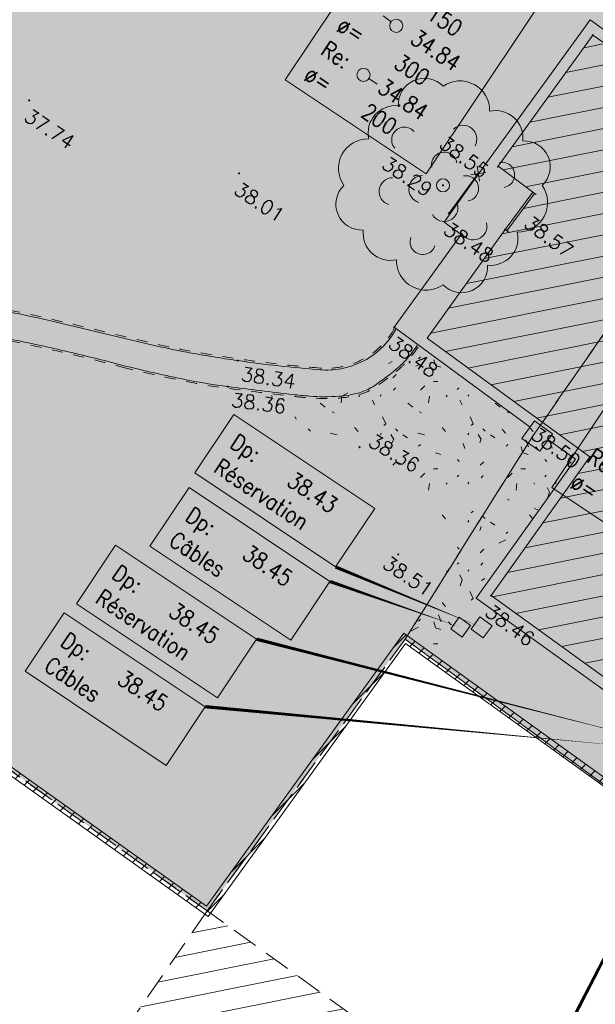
# Model space of a CAD drawing. Header units: metres. Extents: x 1711737 to 1712435, y 9275977 to 9276516.
# Tile 7 of 33: x 1711978 to 1712005, y 9276111 to 9276156. Entities that reach past the tile are written whole.
import ezdxf
from ezdxf.enums import TextEntityAlignment as Align

# ---------------------------------------------------------------- set-up
doc = ezdxf.new("R2010")
doc.units = ezdxf.units.M
doc.header["$LTSCALE"] = 5
doc.header["$PDMODE"] = 32
doc.header["$PDSIZE"] = 0.05
doc.linetypes.add('Cotation', pattern=[0.2, 0.1, -0.1])
doc.linetypes.add('Parcelle', pattern=[1.2000000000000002, 0.8, -0.4])
doc.layers.get('0').update_dxf_attribs({"lineweight": 15})
doc.layers.add('_sh_lot1', color=7, linetype='Continuous', lineweight=15, true_color=0xffffd7)
for name, color, linetype, lineweight in [('BR_bordurette', 7, 'Continuous', 13), ('BR_bordurette.gra', 7, 'Continuous', 5), ('CL_cloture', 7, 'Continuous', 13), ('CL_cloture.gra', 7, 'Continuous', 9), ('FA_facade', 7, 'Continuous', 15), ('FA_facade.hah', 147, 'Continuous', 13), ('L6', 11, 'Parcelle', 13), ('LF_limite-frise', 8, 'Continuous', 13), ('MA_assainissement.txt', 5, 'Continuous', 9), ('MI_non-affecte', 8, 'Continuous', 13), ('MI_non-affecte_Texte', 8, 'Continuous', 13), ('MR_topo', 7, 'Continuous', 5), ('MR_topo.alt', 7, 'Continuous', 9), ('MU_mur', 7, 'Continuous', 13), ('MU_mur.hah', 147, 'Continuous', 13), ('MV_voirie', 7, 'Continuous', 13), ('VE_Vegetation', 96, 'Continuous', 9)]:
    doc.layers.add(name, color=color, linetype=linetype, lineweight=lineweight)
doc.styles.add('Ass-Style', font='simplex.shx')
doc.styles.add('Simplex 1.0', font='Simplex.shx', dxfattribs={"height": 0.2})
pattern_1 = [(11.29989936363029, (1711881.223961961, 9276159.802325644), (-0.1866370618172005, 0.9340357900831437), [])]

# ---------------------------------------------------------------- blocks, each defined once
blk = doc.blocks.new('PointTopo')
at = {"color": 0}
blk.add_point((0, 0), dxfattribs=at)
at = {"layer": 'MR_topo.alt', "style": 'Simplex 1.0'}
blk.add_attdef('ALT', text='', height=0.65, dxfattribs=at).set_placement((0.25, -0.25), align=Align.TOP_LEFT)
blk = doc.blocks.new('Ha5')
at = {"color": 0}
blk.add_lwpolyline([(-0.5, -0.5), (0.5, -0.5), (0.5, 0.5), (-0.5, 0.5)], close=True, dxfattribs=at)
blk = doc.blocks.new('Hv1')
at = {"color": 0}
blk.add_lwpolyline([(-0.5, -0.5), (0.5, -0.5), (0.5, 0.5), (-0.5, 0.5)], close=True, dxfattribs=at)
blk = doc.blocks.new('Gv1')
at = {"color": 0}
blk.add_circle((0, 0), 0.5, dxfattribs=at)
blk = doc.blocks.new('Gv2')
at = {"color": 0}
for centre, radius, start, end in [((-0.08554614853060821, 0.3713072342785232), 0.1183281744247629, 43.692549, 183.596905), ((0.07798446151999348, 0.3424847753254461), 0.1352913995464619, 358.458346, 125.192841), ((-0.2179126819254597, 0.2398723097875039), 0.1248299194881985, 83.435259, 192.726737), ((0.2407268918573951, 0.21708181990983), 0.1248299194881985, 353.435259, 102.726737), ((0.091714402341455, 0.2118627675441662), 0.06275707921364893, 330.5895439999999, 133.712742), ((-0.1768363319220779, 0.2081308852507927), 0.05821250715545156, 40.549389, 221.517771), ((-0.3433156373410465, 0.0771298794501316), 0.1352913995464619, 88.45834599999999, 215.192841), ((0.3721618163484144, 0.08471528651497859), 0.1183281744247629, 313.692549, 93.59690499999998), ((0.005634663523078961, 0.09345703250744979), 0.05821250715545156, 9.146701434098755, 190.1150834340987), ((0.2694125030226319, 0.04782561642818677), 0.05821250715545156, 280.549389, 101.517771), ((-0.2300476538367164, -0.027778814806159), 0.06275707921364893, 90.58954399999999, 253.712742), ((-0.09344058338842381, -0.01774262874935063), 0.06275707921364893, 90.58954399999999, 253.712742), ((0.1046804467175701, -0.01439872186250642), 0.05821250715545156, 280.549389, 101.517771), ((-0.3721380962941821, -0.0864007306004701), 0.1183281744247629, 133.692549, 273.596905), ((0.3433393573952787, -0.07881532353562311), 0.1352913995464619, 268.458346, 35.192841), ((0.00577961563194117, -0.102308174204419), 0.06275707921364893, 210.589544, 13.712742), ((0.1383688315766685, -0.1866121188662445), 0.06275707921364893, 210.589544, 13.712742), ((-0.2407031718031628, -0.2187672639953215), 0.1248299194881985, 173.435259, 282.726737), ((0.2179364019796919, -0.2415577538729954), 0.1248299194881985, 263.435259, 12.726737), ((-0.09254036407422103, -0.2584846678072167), 0.05821250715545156, 160.549389, 341.517771), ((-0.07796074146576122, -0.3441702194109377), 0.1352913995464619, 178.458346, 305.192841), ((0.08556986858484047, -0.3729926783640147), 0.1183281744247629, 223.692549, 3.596905)]:
    blk.add_arc(centre, radius, start, end, dxfattribs=at)
blk = doc.blocks.new('Gsd')
at = {"color": 0, "flags": 128}
for points in [[(-4.898425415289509e-17, -0.2), (0, 0)], [(-2.449212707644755e-17, -0.1), (1, -0.1000000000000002)], [(1, -0.2000000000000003), (1, -2.392021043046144e-16)]]:
    blk.add_lwpolyline(points, dxfattribs=at)
blk = doc.blocks.new('_GeoCroix')
at = {"color": 0, "linetype": 'ByBlock', "lineweight": -2}
for p, q in [((-0.5000000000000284, 0.5), (0.4999999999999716, -0.5)), ((-0.5000000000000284, -0.5), (0.4999999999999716, 0.5))]:
    blk.add_line(p, q, dxfattribs=at)
blk = doc.blocks.new('dir_tron')
at = {"color": 0, "flags": 128}
blk.add_lwpolyline([(0.1999999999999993, 0), (0.5, 0)], dxfattribs=at)
at = {"color": 0}
blk.add_circle((0, 0), 0.2, dxfattribs=at)

msp = doc.modelspace()

# ---------------------------------------------------------------- hatches: boundary and pattern name
at = {"layer": '_sh_lot1'}
h = msp.add_hatch(color=256, dxfattribs=at)
h.dxf.hatch_style = 1
h.paths.add_polyline_path([(1712001.971316, 9276136.535439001), (1712011.331316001, 9276149.995439), (1712014.079913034, 9276153.956048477), (1711985.838104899, 9276173.941010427), (1711968.511738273, 9276186.103861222), (1711952.301316, 9276172.605439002), (1711946.038302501, 9276167.369048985), (1711923.87015639, 9276148.802646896), (1711929.254577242, 9276142.337411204), (1711950.125109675, 9276124.46918132), (1711956.999442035, 9276136.257166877), (1711987.055572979, 9276114.796027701), (1711996.11558345, 9276127.229060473)], flags=17)
h = msp.add_hatch(color=256, dxfattribs=at)
h.dxf.hatch_style = 1
h.paths.add_polyline_path([(1712060.209996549, 9276112.494448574), (1712063.878881, 9276117.611367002), (1712050.655460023, 9276127.449402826), (1712042.64494, 9276133.409115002), (1712029.932604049, 9276142.586118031), (1712016.252931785, 9276152.3975223), (1712014.079913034, 9276153.956048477), (1712011.331316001, 9276149.995439), (1712001.971316, 9276136.535439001), (1711996.11558345, 9276127.229060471), (1712021.306415, 9276108.796708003), (1712024.97194937, 9276106.20968798), (1712045.241034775, 9276091.727329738), (1712048.931316, 9276097.155439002)], flags=17)
at = {"layer": 'FA_facade.hah'}
h = msp.add_hatch(dxfattribs=at)
h.set_pattern_fill('ANSI31', color=256, scale=0.3, angle=1.90833280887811e-13)
h.set_pattern_definition(pattern_1)
h.paths.add_polyline_path([(1712021.939271, 9276143.398582), (1712008.400114, 9276153.196339), (1712007.988095, 9276152.601385), (1712004.700246, 9276154.857468), (1712000.372865, 9276148.857406), (1712001.952293, 9276147.676636), (1712002.032988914, 9276147.617575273), (1712000.773994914, 9276145.897385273), (1712000.693299, 9276145.956446), (1711997.116665, 9276140.98756), (1712004.572373, 9276135.560192), (1712000.048853, 9276129.216346), (1712007.713602, 9276123.678772), (1712012.631673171, 9276130.45422848), (1712012.550483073, 9276130.512607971), (1712016.650340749, 9276136.214402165)])
h = msp.add_hatch(dxfattribs=at)
h.set_pattern_fill('ANSI31', color=256, scale=0.3, angle=1.90833280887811e-13)
h.set_pattern_definition(pattern_1)
h.paths.add_polyline_path([(1712021.431316, 9276090.115439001), (1711987.055572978, 9276114.7960277), (1711982.321316, 9276107.945439), (1712008.541316, 9276089.055439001), (1712016.531316, 9276083.265439), (1712031.241316, 9276072.595439), (1712036.061316, 9276079.305439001)])
at = {"layer": 'MU_mur.hah'}
h = msp.add_hatch(dxfattribs=at)
h.set_pattern_fill('_U', color=256, scale=0.5, angle=44.99999999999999, style=0, pattern_type=0)
h.set_pattern_definition([(44.99999999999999, (0, 0), (-0.3535533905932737, 0.3535533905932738), [])])
h.paths.add_polyline_path([(1712021.364208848, 9276108.87284623), (1712013.833137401, 9276114.274146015), (1711996.136461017, 9276127.025782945), (1711987.109679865, 9276114.542899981), (1711956.956492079, 9276136.01842754), (1711957.153733, 9276136.295368), (1711987.031969, 9276115.015665), (1711996.059845, 9276127.500062), (1712014.031598, 9276114.550214), (1712021.562363, 9276109.149134)])
at = {"layer": 'VE_Vegetation'}
h = msp.add_hatch(dxfattribs=at)
h.set_pattern_fill('HAIE', color=256, scale=4, angle=1.90833280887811e-13)
h.set_pattern_definition([(109.2900462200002, (2.80424, 0.01486360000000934), (-24.00000000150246, 68.0000000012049), [0.241356, -84.51712439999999]), (161.5650511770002, (1.732799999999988, 3.650000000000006), (-4.000000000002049, 5.429656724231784e-12), [0.25252, -12.39659064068]), (106.9275130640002, (1.493199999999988, 3.730000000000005), (-15.99999999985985, 52.00000000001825), [0.27384, -95.8926822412]), (111.2505055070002, (1.74408, 5.808953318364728e-15), (-7.99999999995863, 20.00000000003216), [0.34598, -76.90685166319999]), (28.44292862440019, (1.208399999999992, 2.328400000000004), (43.99999999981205, 23.999999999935), [0.31104, -108.8677125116]), (83.65980825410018, (1.173999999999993, 2.020800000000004), (-1.146693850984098e-12, 4.000000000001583), [0.3095199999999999, -35.91202055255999]), (28.07248693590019, (3.340199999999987, 3.821000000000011), (52.00000000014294, 28.00000000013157), [0.193668, -67.806332]), (69.4439547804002, (3.5112, 0.1857600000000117), (4.000000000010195, 12.00000000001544), [0.1948, -33.98121498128]), (122.9052429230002, (3.567999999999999, 0.3681600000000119), (-8.000000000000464, 11.99999999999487), [0.2306, -80.7632269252]), (135.0000000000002, (3.761799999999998, 0.7214000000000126), (-4.00000000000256, -1.287858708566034e-14), [0.145108, -5.511746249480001]), (156.2505055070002, (3.97839999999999, 3.194400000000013), (-63.99999999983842, 28.00000000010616), [0.31148, -108.94052227]), (45.00000000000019, (3.533919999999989, 3.160080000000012), (-1.33226762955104e-14, 4.00000000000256), [0.225688, -5.43116624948]), (48.36646066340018, (3.567999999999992, 2.590400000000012), (28.00000000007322, 32.00000000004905), [0.13712, -48.0292583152]), (34.69515353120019, (3.590799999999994, 1.884000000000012), (39.99999999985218, 27.9999999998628), [0.1802, -63.0653532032]), (128.2901631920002, (2.199999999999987, 3.855200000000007), (-15.99999999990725, 20.00000000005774), [0.18448, -96.6452674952]), (72.25532837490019, (2.610399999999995, 1.644400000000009), (28.00000000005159, 87.99999999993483), [0.2991199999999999, -104.6961179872]), (115.3461759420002, (2.701599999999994, 1.929200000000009), (-4.000000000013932, 8.000000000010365), [0.23968, -83.85550416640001]), (115.0168934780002, (3.215199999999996, 1.063600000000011), (-3.999999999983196, 8.000000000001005), [0.35184, -65.8599414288]), (41.18592516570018, (3.123599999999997, 0.9836000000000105), (4.000000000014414, 4.000000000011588), [0.12108, -42.3995032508]), (63.43494882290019, (2.975359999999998, 0.5617600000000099), (1.523448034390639e-12, 4.000000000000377), [0.07645199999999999, -8.86781991]), (131.1859251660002, (1.949199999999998, 0.7100000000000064), (-4.000000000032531, 3.999999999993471), [0.24228, -42.2783032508]), (159.4439547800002, (2.177239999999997, 1.120120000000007), (-11.99999999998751, 4.000000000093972), [0.194808, -33.98120698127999]), (19.79887635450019, (1.493199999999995, 1.530400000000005), (43.99999999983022, 15.99999999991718), [0.13356, -106.1490820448]), (116.5650511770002, (2.017719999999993, 2.294040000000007), (-3.999999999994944, 4.000000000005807), [0.07645199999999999, -8.86781991]), (45.00000000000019, (2.484919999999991, 2.635880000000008), (-1.33226762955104e-14, 4.00000000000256), [0.09673999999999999, -5.560114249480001]), (56.30993247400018, (2.963759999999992, 2.31676000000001), (3.999999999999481, 7.999999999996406), [0.082316, -14.33988910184]), (131.1859251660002, (2.576399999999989, 3.331200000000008), (-4.000000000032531, 3.999999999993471), [0.12124, -42.3993432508]), (1.90833280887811e-13, (1.39999999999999, 3.000000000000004), (-1.332267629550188e-14, 4), [0.2, -3.8]), (146.3099324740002, (0.2049199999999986, 0.4252000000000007), (-7.999999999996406, 3.999999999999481), [0.24628, -14.17592510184]), (143.1301023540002, (0.4443999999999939, 1.826720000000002), (-11.99999999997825, 8.000000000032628), [0.284896, -19.715104]), (36.38435181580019, (-6.122569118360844e-15, 1.83824), (15.99999999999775, 11.99999999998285), [0.268868, -94.13452176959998]), (136.7357045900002, (0.2163719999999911, 2.669920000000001), (-64.00000000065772, 59.99999999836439), [0.266304, -93.11463624]), (25.70995378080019, (0.375999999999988, 3.593200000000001), (7.999999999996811, 3.999999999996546), [0.36704, -119.49955251]), (127.4053566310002, (0.6835999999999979, 0.6300000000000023), (-39.99999999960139, 52.00000000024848), [0.244, -85.359738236]), (45.00000000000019, (0.71788, 0.03757600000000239), (-1.33226762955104e-14, 4.00000000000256), [0.112844, -5.54401024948]), (153.4349488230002, (0.8547599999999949, 1.564680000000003), (-4.000000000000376, -5.457412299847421e-12), [0.10174, -8.84253191]), (167.4711922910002, (0.9915999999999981, 0.5616000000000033), (-20.00000000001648, 3.999999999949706), [0.31552, -36.56265782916]), (45.00000000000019, (0.7999999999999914, 2.600000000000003), (-1.33226762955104e-14, 4.00000000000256), [0.282844, -5.37401024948])])
edge = h.paths.add_edge_path()
edge.add_arc((1711991.991478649, 9276150.397883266), 12.15260842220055, 260.2225713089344, 279.7424739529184)
edge.add_arc((1711991.438832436, 9276144.349627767), 6.477776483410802, 293.7520111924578, 324.8030984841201)
edge.add_line((1711996.732316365, 9276140.615914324), (1712003.916565, 9276135.450411))
edge.add_line((1712003.916565, 9276135.450411), (1711999.363409, 9276129.098474))
edge.add_line((1711999.363409, 9276129.098474), (1711997.428714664, 9276126.629071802))
edge.add_line((1711997.428714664, 9276126.629071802), (1711996.059845, 9276127.500062))
edge.add_line((1711996.059845, 9276127.500062), (1711997.512651, 9276129.253615))
edge.add_arc((1711995.734254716, 9276130.727003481), 2.309451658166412, 320.3584970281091, 371.502056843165)
edge.add_arc((1711992.517989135, 9276130.072526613), 5.591631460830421, 11.50205684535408, 43.7123823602)
edge.add_arc((1711985.893301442, 9276123.739097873), 14.75671774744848, 43.71238236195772, 50.71515202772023)
edge.add_arc((1711988.992944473, 9276127.528165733), 9.861329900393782, 50.71515147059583, 59.28417762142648)
edge.add_arc((1711992.323801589, 9276133.134441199), 3.340215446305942, 59.28417762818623, 86.35104127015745)
edge.add_arc((1711992.637697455, 9276138.056553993), 1.59189616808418, 226.7220111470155, 266.3510412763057, ccw=False)
edge.add_line((1711991.546391, 9276136.897596), (1711989.927707, 9276138.421793))

# ---------------------------------------------------------------- linework, layer by layer
at = {"layer": 'BR_bordurette', "flags": 128}
for points in [[(1711992.218835, 9276139.548244, -0.008538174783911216), (1711990.333711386, 9276139.725570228, -0.00853817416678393), (1711988.455742, 9276139.967161, -0.008893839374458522), (1711986.125202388, 9276140.349972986, -0.013269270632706), (1711984.575892, 9276140.67555), (1711980.081791, 9276141.745209, 0.01713888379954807), (1711975.919047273, 9276142.5621333, 0.001859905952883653), (1711973.053961, 9276143.02137, 0.02484419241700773), (1711969.656593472, 9276143.453078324, 0.04294214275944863), (1711966.13923, 9276143.331465, 0.01147679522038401), (1711964.765390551, 9276143.141676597, 0.01522862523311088), (1711961.768847, 9276142.551704)], [(1711963.120081, 9276141.560322, -0.02438241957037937), (1711965.635107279, 9276141.984382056, -0.02438241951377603), (1711968.179471, 9276142.161575, -0.009632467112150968), (1711969.647013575, 9276142.163790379, -0.02574920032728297), (1711970.195001, 9276142.125786), (1711973.7089, 9276141.699484, -0.01253608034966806), (1711975.077781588, 9276141.498475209, -0.006138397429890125), (1711977.855757, 9276140.983931, -0.00799273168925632), (1711980.534576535, 9276140.409014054, -0.007992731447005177), (1711983.19365, 9276139.748763)], [(1711995.689396, 9276141.386719, -0.07632202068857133), (1711995.006993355, 9276140.51824311, -0.0763220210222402), (1711994.095477, 9276139.894495, -0.06642415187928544), (1711993.18025735, 9276139.596162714, -0.06642415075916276), (1711992.218835, 9276139.548244)], [(1711983.19365, 9276139.748763, 0.01170175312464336), (1711986.100301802, 9276139.090633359, 0.01813333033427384), (1711987.998366, 9276138.778475, 0.002561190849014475), (1711990.975196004, 9276138.414645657, 0.009998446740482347), (1711991.739909, 9276138.340622, 0.03627164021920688), (1711993.091148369, 9276138.335229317, 0.05171407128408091), (1711994.026205, 9276138.497526, 0.07685656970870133), (1711994.631162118, 9276138.773950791, 0.0331249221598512), (1711995.855447, 9276139.701265, 0.03873200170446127), (1711996.211839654, 9276140.062317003, 0.026127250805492), (1711996.666154, 9276140.660887)]]:
    msp.add_lwpolyline(points, format="xyb", dxfattribs=at)
at = {"layer": 'BR_bordurette.gra', "linetype": 'Cotation', "flags": 128}
for points in [[(1711992.224966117, 9276139.628008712, -0.008538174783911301), (1711990.342562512, 9276139.80507908, -0.00853817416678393), (1711988.467302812, 9276140.046321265, -0.008893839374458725), (1711986.139571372, 9276140.428671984, -0.01326927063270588), (1711984.59441566, 9276140.753375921), (1711980.100096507, 9276141.823086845, 0.01713928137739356), (1711975.93187825, 9276142.641097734, 0.001859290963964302), (1711973.067152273, 9276143.10027935, 0.02484551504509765), (1711969.661710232, 9276143.532920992, 0.0429515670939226), (1711966.129862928, 9276143.41091509, 0.01147601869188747), (1711964.752480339, 9276143.220628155, 0.01522936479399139), (1711961.751009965, 9276142.629690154, 0.01522936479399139)], [(1711963.137210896, 9276141.482177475, -0.02438241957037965), (1711965.644547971, 9276141.90494105, -0.02438241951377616), (1711968.181132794, 9276142.081592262, -0.009632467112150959), (1711969.645593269, 9276142.083802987, -0.02574920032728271), (1711970.185366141, 9276142.04636831), (1711973.699265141, 9276141.62006631, -0.01253608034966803), (1711975.064178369, 9276141.41964024, -0.006138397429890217), (1711977.84022242, 9276140.905453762, -0.007992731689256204), (1711980.516541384, 9276140.331073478, -0.007992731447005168), (1711983.173132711, 9276139.671438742, -0.007992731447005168)], [(1711995.619719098, 9276141.426027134, -0.07632202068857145), (1711994.952318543, 9276140.576644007, -0.07632202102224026), (1711994.060841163, 9276139.966608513, -0.06642415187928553), (1711993.165741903, 9276139.674834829, -0.0664241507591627), (1711992.225455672, 9276139.62796957, -0.0664241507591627)], [(1711983.174162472, 9276139.671172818, 0.01170175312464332), (1711986.084465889, 9276139.012216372, 0.01813333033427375), (1711987.988253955, 9276138.699116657, 0.002561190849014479), (1711990.965897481, 9276138.335187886, 0.009998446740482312), (1711991.733794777, 9276138.260855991, 0.03627164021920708), (1711993.096625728, 9276138.255417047, 0.05171407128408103), (1711994.047943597, 9276138.420536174, 0.07685656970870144), (1711994.67513884, 9276138.707122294, 0.03312492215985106), (1711995.907864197, 9276139.6408296, 0.03873200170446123), (1711996.272950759, 9276140.010689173, 0.02612725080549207), (1711996.732316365, 9276140.615914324, 0.02612725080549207)]]:
    msp.add_lwpolyline(points, format="xyb", dxfattribs=at)
at = {"layer": 'CL_cloture', "flags": 128}
msp.add_lwpolyline([(1711999.461168, 9276148.520974), (1711998.116304, 9276146.696015)], dxfattribs=at)
at = {"layer": 'FA_facade', "flags": 128}
msp.add_lwpolyline([(1712000.372865, 9276148.857406), (1712004.700246, 9276154.857468), (1712007.988095, 9276152.601385), (1712008.400114, 9276153.196339), (1712021.939271, 9276143.398582), (1712012.631675, 9276130.454231), (1712007.713602, 9276123.678772), (1712000.048853, 9276129.216346), (1712004.572373, 9276135.560192), (1711997.116665, 9276140.98756), (1712000.693299, 9276145.956446), (1712001.952293, 9276147.676636)], close=True, dxfattribs=at)
at = {"layer": 'L6', "ltscale": 0.3, "elevation": 34.565357}
for points in [[(1711987.055572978, 9276114.7960277), (1711956.999442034, 9276136.257166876), (1711950.125109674, 9276124.469181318), (1711929.13733, 9276142.437792), (1711929.141009, 9276142.473775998), (1711923.87015639, 9276148.802646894), (1711946.038302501, 9276167.369048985), (1711952.301316, 9276172.605439), (1711968.516203, 9276186.107579), (1711968.307975, 9276186.2469), (1711985.838104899, 9276173.941010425), (1712014.079913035, 9276153.956048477), (1712011.331316, 9276149.995439), (1712001.971316, 9276136.535439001), (1711996.115583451, 9276127.22906047), (1711987.055572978, 9276114.7960277)], [(1712063.878881, 9276117.611367), (1712060.209996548, 9276112.494448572), (1712048.931316, 9276097.155439), (1712045.241034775, 9276091.727329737), (1712024.971949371, 9276106.209687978), (1712021.306415, 9276108.796708), (1711996.115583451, 9276127.22906047), (1712001.971316, 9276136.535439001), (1712011.331316, 9276149.995439), (1712014.079913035, 9276153.956048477), (1712016.252931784, 9276152.397522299), (1712029.932604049, 9276142.586118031), (1712042.64494, 9276133.409115), (1712050.655460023, 9276127.449402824), (1712063.878881, 9276117.611367)], [(1711948.151316, 9276121.475439), (1711950.125109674, 9276124.469181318), (1711956.999442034, 9276136.257166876), (1711987.055572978, 9276114.7960277), (1711982.321316, 9276107.945439), (1712008.541316, 9276089.055439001), (1712016.531316, 9276083.265439), (1712031.241316, 9276072.595439), (1712026.211316, 9276065.595439), (1712007.971316, 9276078.585439), (1712005.601316, 9276080.275439), (1712002.441316, 9276082.505439), (1711985.221316, 9276094.915439), (1711948.151316, 9276121.475439)], [(1712036.061316, 9276079.305439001), (1712021.431316, 9276090.115439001), (1711987.055572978, 9276114.7960277), (1711996.115583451, 9276127.22906047), (1712021.306415, 9276108.796708), (1712024.971949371, 9276106.209687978), (1712045.241034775, 9276091.727329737), (1712036.061316, 9276079.305439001)], [(1712036.061316, 9276079.305439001), (1712021.431316, 9276090.115439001), (1711987.055572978, 9276114.7960277), (1711982.321316, 9276107.945439), (1712008.541316, 9276089.055439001), (1712016.531316, 9276083.265439), (1712031.241316, 9276072.595439), (1712036.061316, 9276079.305439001)]]:
    msp.add_lwpolyline(points, close=True, dxfattribs=at)
at = {"layer": 'LF_limite-frise', "flags": 128}
for points in [[(1712001.843257, 9276136.927254), (1711995.620404, 9276141.489292), (1711998.684440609, 9276145.73585625), (1711997.894771, 9276146.305629), (1711999.511264, 9276148.568997), (1712004.580846, 9276155.554245), (1712007.837688, 9276153.212103), (1712008.321955, 9276153.867314), (1712022.631933, 9276143.503168), (1712017.127246, 9276135.858786), (1712017.894688, 9276135.276453), (1712023.852875, 9276143.455879), (1712013.43838, 9276150.908686), (1712014.064787, 9276151.789842), (1712014.829602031, 9276152.865694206)], [(1712019.885118, 9276112.035823), (1712017.102508, 9276114.82728), (1712011.809756, 9276126.68467), (1712013.850342, 9276129.598131), (1712013.041854, 9276130.187605), (1712007.851136, 9276123.005475), (1711999.363409, 9276129.098474), (1712003.916565, 9276135.450411), (1712002.648929, 9276136.35401)]]:
    msp.add_lwpolyline(points, dxfattribs=at)
at = {"layer": 'MA_assainissement.txt'}
for points in [[(1711997.665047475, 9276163.351210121), (1712004.112684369, 9276159.051154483), (1711997.08001273, 9276148.506148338), (1711990.632375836, 9276152.806203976)], [(1712011.354567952, 9276146.950964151), (1712017.802204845, 9276142.650908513), (1712009.271449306, 9276129.85962887), (1712002.823812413, 9276134.159684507)]]:
    msp.add_lwpolyline(points, close=True, dxfattribs=at)
msp.add_lwpolyline([(1712015.3189465, 9276132.2188015, 0, 0.15, 0), (1712003.698216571, 9276109.67728396, 0, 0, 0)], format="xyseb", dxfattribs=at)
at = {"layer": 'MI_non-affecte_Texte'}
for points in [[(1711988.275726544, 9276137.508183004), (1711994.723363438, 9276133.208127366), (1711992.933985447, 9276130.525078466), (1711986.486348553, 9276134.825134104)], [(1711986.22655984, 9276134.162196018), (1711992.674196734, 9276129.86214038), (1711990.884818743, 9276127.17909148), (1711984.437181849, 9276131.479147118)], [(1711982.866426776, 9276131.522762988), (1711989.314063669, 9276127.22270735), (1711987.524685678, 9276124.53965845), (1711981.077048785, 9276128.839714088)], [(1711980.517439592, 9276128.435440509), (1711986.965076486, 9276124.13538487), (1711985.175698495, 9276121.45233597), (1711978.728061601, 9276125.752391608)]]:
    msp.add_lwpolyline(points, close=True, dxfattribs=at)
for points in [[(1711999.6150065, 9276127.7640645, 0, 0.15, 0), (1711992.933985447, 9276130.525078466, 0, 0, 0)], [(1711998.657651, 9276127.767928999, 0, 0.15, 0), (1711992.674196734, 9276129.86214038, 0, 0, 0)], [(1712007.5409945, 9276122.5522835, 0, 0.15, 0), (1711989.314063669, 9276127.22270735, 0, 0, 0)], [(1712006.5128555, 9276122.306519, 0, 0.15, 0), (1711986.965076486, 9276124.13538487, 0, 0, 0)]]:
    msp.add_lwpolyline(points, format="xyseb", dxfattribs=at)
at = {"layer": 'MU_mur', "elevation": 39.92793, "flags": 128}
for points in [[(1712021.364208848, 9276108.87284623), (1712013.833137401, 9276114.274146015), (1711996.136461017, 9276127.025782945), (1711987.109679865, 9276114.542899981), (1711956.956492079, 9276136.01842754)], [(1712021.562363, 9276109.149134), (1712014.031598, 9276114.550214), (1711996.059845, 9276127.500062), (1711987.031969, 9276115.015665), (1711957.153733, 9276136.295368)]]:
    msp.add_lwpolyline(points, dxfattribs=at)

# ---------------------------------------------------------------- block references
at = {"layer": 'CL_cloture.gra', "xscale": 0.5, "yscale": 0.5, "zscale": 0.5, "rotation": 233.6124461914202}
msp.add_blockref('_GeoCroix', (1711999.461168, 9276148.520974), dxfattribs=at)
at = {"layer": 'FA_facade', "xscale": 2.131694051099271, "rotation": 53.79988635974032}
msp.add_blockref('Gsd', (1712000.693299, 9276145.956446, 38.5762905), dxfattribs=at)
at = {"layer": 'MA_assainissement.txt', "xscale": 1.5, "yscale": 1.5}
for p, rotation in [((1711995.708316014, 9276155.280664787), 142.4073222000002), ((1711994.210232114, 9276153.034391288), 325.9612683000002)]:
    msp.add_blockref('dir_tron', p, dxfattribs=dict(at, rotation=rotation))
at = {"layer": 'MI_non-affecte', "rotation": 144.2247318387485}
for p, xscale, yscale in [((1711998.657651, 9276127.767928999, 38.449516), 0.6520331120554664, 0.6520331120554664), ((1711999.6150065, 9276127.7640645, 38.4343985), 0.6815259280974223, 0.6815259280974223)]:
    msp.add_blockref('Ha5', p, dxfattribs=dict(at, xscale=xscale, yscale=yscale))
at = {"layer": 'MR_topo'}
ref = msp.add_blockref('PointTopo', (1712004.700246, 9276154.857468, 38.493953), dxfattribs=dict(at, rotation=325.5425479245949))
ref.add_attrib('ALT', '38.49', (1712005.284014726, 9276155.322062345, 38.493953), dxfattribs={"layer": 'MR_topo.alt', "height": 0.65, "rotation": 325.5425479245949, "style": 'Simplex 1.0'})
ref = msp.add_blockref('PointTopo', (1711978.913046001, 9276151.872398, 37.742856), dxfattribs=dict(at, rotation=326.2998993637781))
ref.add_attrib('ALT', '37.74', dxfattribs={"layer": 'MR_topo.alt', "height": 0.65, "rotation": 326.2998993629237, "style": 'Simplex 1.0'}).set_placement((1711978.982322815, 9276151.52569824, 37.742856), align=Align.TOP_LEFT)
ref = msp.add_blockref('PointTopo', (1712000.362666, 9276148.841143, 38.551217), dxfattribs=dict(at, rotation=323.2184514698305))
ref.add_attrib('ALT', '38.55', dxfattribs={"layer": 'MR_topo.alt', "height": 0.65, "rotation": 323.2184514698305, "style": 'Simplex 1.0'}).set_placement((1712000.012743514, 9276148.790603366, 38.551217), align=Align.TOP_RIGHT)
ref = msp.add_blockref('PointTopo', (1711997.84854, 9276147.984834, 38.294607), dxfattribs=dict(at, rotation=326.2998993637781))
ref.add_attrib('ALT', '38.29', dxfattribs={"layer": 'MR_topo.alt', "height": 0.65, "rotation": 326.2998993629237, "style": 'Simplex 1.0'}).set_placement((1711997.435309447, 9276147.959927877, 38.294607), align=Align.TOP_RIGHT)
ref = msp.add_blockref('PointTopo', (1711988.514004, 9276148.528108, 38.014706), dxfattribs=dict(at, rotation=326.2998993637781))
ref.add_attrib('ALT', '38.01', dxfattribs={"layer": 'MR_topo.alt', "height": 0.65, "rotation": 326.2998993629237, "style": 'Simplex 1.0'}).set_placement((1711988.583280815, 9276148.181408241, 38.014706), align=Align.TOP_LEFT)
ref = msp.add_blockref('PointTopo', (1711998.116304, 9276146.696015, 38.480257), dxfattribs=dict(at, rotation=325.4262596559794))
ref.add_attrib('ALT', '38.48', dxfattribs={"layer": 'MR_topo.alt', "height": 0.65, "rotation": 325.4262596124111, "style": 'Simplex 1.0'}).set_placement((1711998.180286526, 9276146.348299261, 38.480257), align=Align.TOP_LEFT)
ref = msp.add_blockref('PointTopo', (1712000.693299, 9276145.956446, 38.572241), dxfattribs=dict(at, rotation=323.0189936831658))
ref.add_attrib('ALT', '38.57', dxfattribs={"layer": 'MR_topo.alt', "height": 0.65, "rotation": 323.0189937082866, "style": 'Simplex 1.0'}).set_placement((1712001.885178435, 9276146.641492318, 38.572241), align=Align.TOP_LEFT)
ref = msp.add_blockref('PointTopo', (1711995.620404, 9276141.489292, 38.477886), dxfattribs=dict(at, rotation=323.7544708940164))
ref.add_attrib('ALT', '38.48', dxfattribs={"layer": 'MR_topo.alt', "height": 0.65, "rotation": 323.7544708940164, "style": 'Simplex 1.0'}).set_placement((1711995.674215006, 9276141.139857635, 38.477886), align=Align.TOP_LEFT)
ref = msp.add_blockref('PointTopo', (1711988.455742, 9276139.967161, 38.344709), dxfattribs=dict(at, rotation=351.6910856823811))
ref.add_attrib('ALT', '38.34', dxfattribs={"layer": 'MR_topo.alt', "height": 0.65, "rotation": 351.6910856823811, "style": 'Simplex 1.0'}).set_placement((1711988.666990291, 9276139.683657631, 38.344709), align=Align.TOP_LEFT)
ref = msp.add_blockref('PointTopo', (1711987.998366, 9276138.778475, 38.364841), dxfattribs=dict(at, rotation=352.7383561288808))
ref.add_attrib('ALT', '38.36', dxfattribs={"layer": 'MR_topo.alt', "height": 0.65, "rotation": 352.7383561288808, "style": 'Simplex 1.0'}).set_placement((1711988.214760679, 9276138.498880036, 38.364841), align=Align.TOP_LEFT)
ref = msp.add_blockref('PointTopo', (1711994.029918, 9276136.006062), dxfattribs=dict(at, rotation=329.2841776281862))
ref.add_attrib('ALT', '38.36', (1711994.3725409, 9276136.093294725), dxfattribs={"layer": 'MR_topo.alt', "height": 0.65, "rotation": 329.2841776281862, "style": 'Simplex 1.0'})
ref = msp.add_blockref('PointTopo', (1712004.572373, 9276135.560192, 38.496916), dxfattribs=dict(at, rotation=323.9473278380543))
ref.add_attrib('ALT', '38.50', dxfattribs={"layer": 'MR_topo.alt', "height": 0.65, "rotation": 323.9473278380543, "style": 'Simplex 1.0'}).set_placement((1712004.223121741, 9276135.505205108, 38.496916), align=Align.TOP_RIGHT)
ref = msp.add_blockref('PointTopo', (1711995.801231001, 9276131.101876, 38.513478), dxfattribs=dict(at, rotation=326.033344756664))
ref.add_attrib('ALT', '38.51', dxfattribs={"layer": 'MR_topo.alt', "height": 0.65, "rotation": 326.0333447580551, "style": 'Simplex 1.0'}).set_placement((1711995.387863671, 9276131.078909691, 38.513478), align=Align.TOP_LEFT)
ref = msp.add_blockref('PointTopo', (1712000.048853, 9276129.216346, 38.459322), dxfattribs=dict(at, rotation=323.4425838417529))
ref.add_attrib('ALT', '38.46', dxfattribs={"layer": 'MR_topo.alt', "height": 0.65, "rotation": 323.442583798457, "style": 'Simplex 1.0'}).set_placement((1712000.100761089, 9276128.866623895, 38.459322), align=Align.TOP_LEFT)
at = {"layer": 'MV_voirie', "xscale": 0.9907425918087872, "yscale": -1.003555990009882, "rotation": 234.1257735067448}
msp.add_blockref('Hv1', (1712002.155755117, 9276136.516345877, 38.480538), dxfattribs=at)
at = {"layer": 'VE_Vegetation'}
for name, xscale, yscale in [('Gv2', 10, 10), ('Gv1', 0.6, 0.6)]:
    msp.add_blockref(name, (1711997.84854, 9276147.984834, 38.294607), dxfattribs=dict(at, xscale=xscale, yscale=yscale))

# ---------------------------------------------------------------- texts
at = {"layer": 'MA_assainissement.txt', "style": 'Ass-Style', "width": 0.85}
for s, p in [('150', (1711997.03966203, 9276155.654854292)), ('ø=', (1711992.941724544, 9276155.142474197)), ('34.84', (1711996.29062008, 9276154.531717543)), ('Re:', (1711992.192682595, 9276154.019337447)), ('300', (1711995.54157813, 9276153.408580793)), ('ø=', (1711991.443640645, 9276152.896200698)), ('34.84', (1711994.792536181, 9276152.285444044)), ('200', (1711994.043494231, 9276151.162307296)), ('Re:', (1712004.384119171, 9276135.372817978)), ('ø=', (1712003.635077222, 9276134.249681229))]:
    msp.add_text(s, height=0.75, rotation=326.2998993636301, dxfattribs=at).set_placement(p)
at = {"layer": 'MI_non-affecte_Texte', "style": 'Ass-Style', "width": 0.85}
for s, p in [('Dp:', (1711988.046655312, 9276136.038267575)), ('Réservation', (1711987.297613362, 9276134.915130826)), ('38.43', (1711990.646508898, 9276134.304374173)), ('Dp:', (1711985.997488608, 9276132.692280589)), ('Câbles', (1711985.248446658, 9276131.56914384)), ('38.45', (1711988.597342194, 9276130.958387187)), ('Dp:', (1711982.637355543, 9276130.052847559)), ('Réservation', (1711981.888313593, 9276128.92971081)), ('38.45', (1711985.237209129, 9276128.318954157)), ('Dp:', (1711980.28836836, 9276126.96552508)), ('Câbles', (1711979.53932641, 9276125.84238833)), ('38.45', (1711982.888221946, 9276125.231631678))]:
    msp.add_text(s, height=0.75, rotation=326.2998993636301, dxfattribs=at).set_placement(p)

doc.saveas('drawing.dxf')
